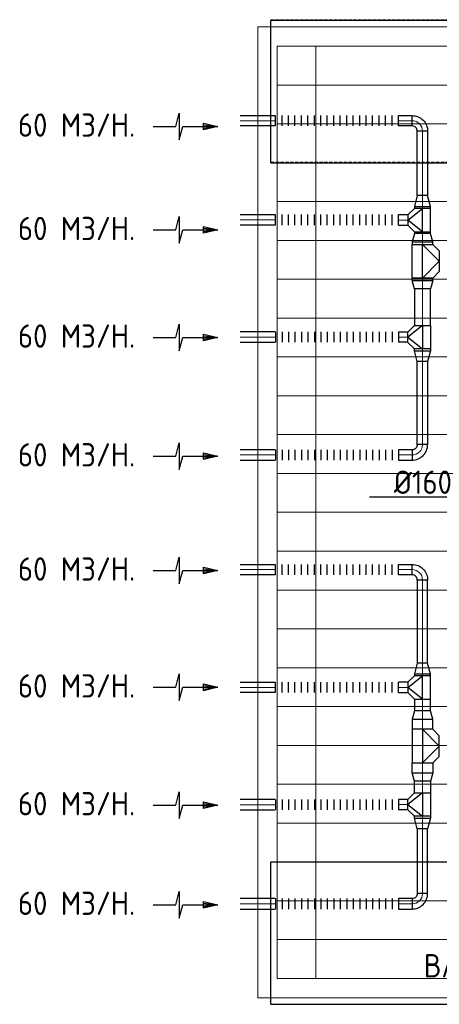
# Model space of a CAD drawing. Header units: millimetres. Extents: x -73257 to 31053, y 5203 to 51987.
# Tile 31 of 58: x -73257 to -70015, y 43319 to 50924. Entities that reach past the tile are written whole.
import ezdxf

# ---------------------------------------------------------------- set-up
doc = ezdxf.new("R2010")
doc.units = ezdxf.units.MM
doc.header["$LTSCALE"] = 50
doc.linetypes.add('DASHED', pattern=[0.75, 0.5, -0.25])
for name, color, linetype in [('4plfd', 254, 'Continuous'), ('BALKEN', 7, 'Continuous'), ('WL570---_RETOUR', 100, 'Continuous'), ('WL570---_TOEVOER', 200, 'Continuous'), ('WM570---_RETOUR', 2, 'Continuous')]:
    doc.layers.add(name, color=color, linetype=linetype)
doc.layers.add('WL570---_BESTAAND-HARTLIJN', color=161, linetype='Continuous', lineweight=0)
doc.styles.add('ISO', font='ISO', dxfattribs={"height": 162})
doc.styles.add('MAATVOERING', font='ISO')

# ---------------------------------------------------------------- blocks, each defined once
blk = doc.blocks.new('Groep-42')
at = {"color": 8, "linetype": 'Continuous', "lineweight": 13}
for p, q in [((-73154.9, 49899.1), (-11882.7, 49899.1)), ((-73154.9, 49599.1), (-11882.7, 49599.1)), ((-73154.9, 49299.1), (-11882.7, 49299.1)), ((-73154.9, 48999.1), (-11882.7, 48999.1)), ((-73154.9, 48699.1), (-11882.7, 48699.1)), ((-73154.9, 48399.1), (-11882.7, 48399.1)), ((-73154.9, 48399.1), (-11882.7, 48399.1)), ((-73154.9, 48099.1), (-11882.7, 48099.1)), ((-73154.9, 47799.1), (-11882.7, 47799.1)), ((-73154.9, 47499.1), (-11882.7, 47499.1)), ((-73154.9, 47199.1), (-11882.7, 47199.1)), ((-73154.9, 46899.1), (-11882.7, 46899.1)), ((-73154.9, 46599.1), (-11882.7, 46599.1)), ((-73154.9, 46299.1), (-11882.7, 46299.1)), ((-73154.9, 45999.1), (-11882.7, 45999.1)), ((-73154.9, 45699.1), (-11882.7, 45699.1)), ((-73154.9, 45399.1), (-11882.7, 45399.1)), ((-73154.9, 45099.1), (-11882.7, 45099.1)), ((-73154.9, 44799.1), (-11882.7, 44799.1)), ((-73154.9, 44499.1), (-11654.9, 44499.1)), ((-73154.9, 44199.1), (-11654.9, 44199.1)), ((-73154.9, 43899.1), (-11654.9, 43899.1)), ((-73154.9, 43599.1), (-11654.9, 43599.1)), ((-73154.9, 43299.1), (-11654.9, 43299.1))]:
    blk.add_line(p, q, dxfattribs=at)
blk = doc.blocks.new('Groep-50')
at = {"color": 8, "linetype": 'Continuous', "lineweight": 13}
for p, q in [((-73304.9, 50349.1), (-4004.9, 50349.1)), ((-73304.9, 50349.1), (-73304.9, 42849.1)), ((-73154.9, 50199.1), (-4154.9, 50199.1)), ((-73154.9, 50199.1), (-73154.9, 42999.1)), ((-72854.9, 50199.1), (-72854.9, 42999.1)), ((-73154.9, 42999.1), (-65704.9, 42999.1)), ((-65704.9, 42849.1), (-73304.9, 42849.1))]:
    blk.add_line(p, q, dxfattribs=at)
at = {"color": 8}
blk.add_blockref('Groep-42', (0, 0), dxfattribs=at)
blk = doc.blocks.new('Block plafond 3e verd')
at = {"layer": '4plfd'}
blk.add_blockref('Groep-50', (73304.912, -19149.14), dxfattribs=at)
blk = doc.blocks.new('AFZPIJL')
for points in [[(0, -10), (0, -6.52), (-2.06, -5.97), (2.06, -5.97), (0, -5.41), (0, 0)], [(-0.26, -2.22), (0, 0)], [(0.26, -2.22), (0, 0)]]:
    blk.add_lwpolyline(points)
blk.add_lwpolyline([(0.52, -2.22), (-0.52, -2.22), (0, 0)], close=True)
blk = doc.blocks.new('FLLINE80')
blk.add_line((0, -40), (0, 40))
blk = doc.blocks.new('OEX8000100000')
at = {"rotation": 180}
for p in [(50, 0), (100, 0), (150, 0), (200, 0), (250, 0), (300, 0), (350, 0), (400, 0), (450, 0), (500, 0), (550, 0), (600, 0), (650, 0), (700, 0), (750, 0), (800, 0), (850, 0), (900, 0), (950, 0), (1000, 0)]:
    blk.add_blockref('FLLINE80', p, dxfattribs=at)
blk = doc.blocks.new('KARO')
for p, q in [((1, 0.5), (0, 0.5)), ((0, -0.5), (1, -0.5))]:
    blk.add_line(p, q)
at = {"invisible_edges": 15}
blk.add_3dface([(0, 0.5), (0, -0.5), (1, -0.5), (1, 0.5)], dxfattribs=at)
at = {"layer": 'WL570---_BESTAAND-HARTLIJN'}
blk.add_line((0, 0), (1, 0), dxfattribs=at)
blk = doc.blocks.new('OBO8000090H')
blk.add_lwpolyline([(40, -80, 0.414214), (-80, 40), (-80, -40, -0.414214), (-40, -80)], format="xyb", close=True)
at = {"invisible_edges": 15}
for points in [[(-73.1, -40.6), (-59.2, 38.2), (-80, 40), (-80, -40)], [(-66.3, -42.4), (-39, 32.8), (-59.2, 38.2), (-73.1, -40.6)], [(-60, -45.4), (-20, 23.9), (-39, 32.8), (-66.3, -42.4)], [(-54.3, -49.4), (-2.9, 11.9), (-20, 23.9), (-60, -45.4)], [(-49.4, -54.3), (11.9, -2.9), (-2.9, 11.9), (-54.3, -49.4)], [(-45.4, -60), (23.9, -20), (11.9, -2.9), (-49.4, -54.3)], [(-42.4, -66.3), (32.8, -39), (23.9, -20), (-45.4, -60)], [(-40.6, -73.1), (38.2, -59.2), (32.8, -39), (-42.4, -66.3)], [(-40, -80), (40, -80), (38.2, -59.2), (-40.6, -73.1)]]:
    blk.add_3dface(points, dxfattribs=at)
at = {"layer": 'WL570---_BESTAAND-HARTLIJN'}
blk.add_arc((-80, -80), 80, 0, 90, dxfattribs=at)
blk = doc.blocks.new('OSV1601250650G')
blk.add_lwpolyline([(0, -80), (65.3, -62.5), (65.3, 62.5), (0, 80)], close=True)
at = {"layer": 'WL570---_BESTAAND-HARTLIJN'}
blk.add_line((0, 0), (65.3, 0), dxfattribs=at)
blk = doc.blocks.new('OSV125800830G')
blk.add_lwpolyline([(0, -62.5), (84, -40), (84, 40), (0, 62.5)], close=True)
at = {"layer": 'WL570---_BESTAAND-HARTLIJN'}
blk.add_line((0, 0), (84, 0), dxfattribs=at)
blk = doc.blocks.new('OTS1251258000H')
at = {"layer": 'WL570---_RETOUR'}
blk.add_line((-90, 0), (90, 0), dxfattribs=at)
blk.add_lwpolyline([(-90, -62.5), (90, -62.5), (90, 62.5), (40, 112.5), (-40, 112.5), (-90, 62.5)], close=True, dxfattribs=at)
blk.add_lwpolyline([(-90, 0), (0, 112.5), (90, 0)], dxfattribs=at)
blk = doc.blocks.new('OTS16016016000H')
at = {"layer": 'WL570---_TOEVOER'}
blk.add_line((-130, 0), (130, 0), dxfattribs=at)
blk.add_lwpolyline([(-130, -80), (130, -80), (130, 80), (80, 130), (-80, 130), (-130, 80)], close=True, dxfattribs=at)
blk.add_lwpolyline([(-130, 0), (0, 130), (130, 0)], dxfattribs=at)

msp = doc.modelspace()

# ---------------------------------------------------------------- linework, layer by layer
at = {"layer": 'BALKEN', "linetype": 'DASHED'}
for p, q in [((-71316.327, 50923.799), (-2228.026, 50923.799)), ((-71316.327, 49823.799), (-2228.026, 49823.799))]:
    msp.add_line(p, q, dxfattribs=at)
at = {"layer": 'BALKEN', "linetype": 'Continuous'}
for p, q in [((-71316.205, 50919.092), (-2228.01, 50919.092)), ((-71316.205, 49819.092), (-71316.205, 50919.092)), ((-71316.205, 49819.092), (-2228.01, 49819.092)), ((-71316.205, 44419.092), (-56742.48, 44419.092)), ((-71316.205, 43319.092), (-71316.205, 44419.092)), ((-71316.205, 43319.092), (-56742.48, 43319.092))]:
    msp.add_line(p, q, dxfattribs=at)
at = {"layer": 'WM570---_RETOUR'}
msp.add_lwpolyline([(-70555.021, 47237.868), (-70243.262, 47237.868), (-69676.588, 47237.868)], dxfattribs=at)

# ---------------------------------------------------------------- block references
at = {"layer": 'WL570---_RETOUR'}
for name, p in [('Block plafond 3e verd', (-71418.596, 19669.012)), ('OEX8000100000', (-71330.591, 48471.905)), ('OEX8000100000', (-71330.591, 47562.025)), ('OEX8000100000', (-71330.591, 44860.203)), ('OEX8000100000', (-71330.591, 44095.137))]:
    msp.add_blockref(name, p, dxfattribs=at)
for name, p, xscale, yscale, zscale, rotation in [('AFZPIJL', (-71726.108, 50098.817), 50, 50, 50, 270), ('KARO', (-71553.918, 50143.047), -270.6940397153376, 80, 80, 180), ('KARO', (-70329.943, 50143.047), -104.6717615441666, 80, 80, 180), ('KARO', (-70145.271, 50063.047), -498.312785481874, 80, 80, 90), ('KARO', (-70145.271, 49466.266), 14.56646699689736, 125, 125, 90), ('AFZPIJL', (-71726.108, 49300.23), 50, 50, 50, 270), ('KARO', (-71553.918, 49377.981), -270.6940397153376, 80, 80, 180), ('KARO', (-70145.271, 49286.266), 14.38825575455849, 125, 125, 270), ('KARO', (-70145.271, 49207.052), 18.61592130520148, 160, 160, 269.9999999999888), ('KARO', (-70145.271, 48909.521), 18.89721792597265, 160, 160, 90), ('KARO', (-70145.271, 48561.603), 283.3969514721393, 125, 125, 90), ('AFZPIJL', (-71726.108, 48469.527), 50, 50, 50, 270), ('KARO', (-70329.943, 48471.905), -72.22950757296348, 80, 80, 180), ('KARO', (-70145.271, 48381.603), -14.56646699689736, 125, 125, 90), ('KARO', (-70145.271, 47641.321), -641.4805336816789, 80, 80, 270), ('AFZPIJL', (-71726.108, 47552.294), 50, 50, 50, 270), ('AFZPIJL', (-71726.108, 46670.063), 50, 50, 50, 270), ('KARO', (-71553.918, 46676.159), -270.6940397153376, 80, 80, 180), ('KARO', (-70329.943, 46676.159), -104.6717615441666, 80, 80, 180), ('KARO', (-70145.271, 46596.863), 641.4805336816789, 80, 80, 270), ('AFZPIJL', (-71726.108, 45767.352), 50, 50, 50, 270), ('KARO', (-70145.271, 45856.581), 14.56646699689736, 125, 125, 90), ('KARO', (-71553.918, 45766.279), -270.6940397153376, 80, 80, 180), ('KARO', (-70145.271, 45676.581), 90.13055144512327, 125, 125, 270), ('KARO', (-70145.271, 45443.216), 77.92349494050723, 160, 160, 89.99999999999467), ('KARO', (-70145.271, 45185.283), -77.92349494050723, 160, 160, 90.00000000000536), ('KARO', (-70145.271, 44951.918), -90.13055144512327, 125, 125, 270), ('AFZPIJL', (-71726.108, 44857.643), 50, 50, 50, 270), ('KARO', (-70329.943, 44862.22), -72.22950757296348, 80, 80, 180), ('KARO', (-70145.271, 44771.918), -14.56646699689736, 125, 125, 90), ('KARO', (-70145.271, 44175.137), 498.312785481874, 80, 80, 90), ('AFZPIJL', (-71726.108, 44088.332), 50, 50, 50, 270)]:
    msp.add_blockref(name, p, dxfattribs=dict(at, xscale=xscale, yscale=yscale, zscale=zscale, rotation=rotation))
at = {"layer": 'WL570---_RETOUR', "xscale": -1}
for name, p, rotation in [('OEX8000100000', (-71330.591, 50143.047), 180), ('OBO8000090H', (-70145.271, 50143.047), 270), ('OEX8000100000', (-71330.591, 49377.981), 180), ('OTS16016016000H', (-70145.271, 49058.367), 270), ('OSV1601250650G', (-70145.271, 48909.521), 90), ('OTS1251258000H', (-70145.271, 48471.603), 90), ('OSV125800830G', (-70145.271, 48367.036), 90), ('OEX8000100000', (-71330.591, 46676.159), 180), ('OBO8000090H', (-70145.271, 46676.159), 270), ('OEX8000100000', (-71330.591, 45766.279), 180), ('OSV1601250650G', (-70145.271, 45107.36), 90), ('OTS1251258000H', (-70145.271, 44861.918), 90), ('OSV125800830G', (-70145.271, 44757.352), 90)]:
    msp.add_blockref(name, p, dxfattribs=dict(at, rotation=rotation))
at = {"layer": 'WL570---_RETOUR'}
for name, p, rotation in [('OSV125800830G', (-70145.271, 49480.832), 90), ('OTS1251258000H', (-70145.271, 49376.266), 90), ('OSV1601250650G', (-70145.271, 49207.052), 90), ('OBO8000090H', (-70145.271, 47562.025), 270), ('OSV125800830G', (-70145.271, 45871.148), 90), ('OTS1251258000H', (-70145.271, 45766.581), 90), ('OSV1601250650G', (-70145.271, 45521.14), 90), ('OTS16016016000H', (-70145.271, 45313.216), 270), ('OBO8000090H', (-70145.271, 44095.137), 270)]:
    msp.add_blockref(name, p, dxfattribs=dict(at, rotation=rotation))
at = {"layer": 'WL570---_RETOUR', "yscale": 80, "zscale": 80}
for p, xscale in [((-70329.943, 49375.964), 72.22950757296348), ((-71553.918, 48471.905), 270.6940397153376), ((-71553.918, 47562.025), 270.6940397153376), ((-70329.943, 47562.025), 104.6717615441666), ((-70329.943, 45766.279), 72.22950757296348), ((-71553.918, 44860.203), 270.6940397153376), ((-71553.918, 44095.137), 270.6940397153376), ((-70329.943, 44095.137), 104.6717615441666)]:
    msp.add_blockref('KARO', p, dxfattribs=dict(at, xscale=xscale))

# ---------------------------------------------------------------- texts
at = {"layer": 'BALKEN', "linetype": 'Continuous', "style": 'ISO'}
msp.add_text('BALK 1100x320', height=180, dxfattribs=at).set_placement((-70135.517, 43526.982))
at = {"layer": 'WM570---_RETOUR', "style": 'MAATVOERING'}
for s, p in [('60 M3/H.', (-73271.044, 50019.611)), ('60 M3/H.', (-73271.044, 49221.024)), ('60 M3/H.', (-73271.044, 48390.322)), ('60 M3/H.', (-73271.044, 47473.089)), ('%%c160', (-70366.457, 47261.215)), ('60 M3/H.', (-73271.044, 46590.857)), ('60 M3/H.', (-73271.044, 45688.146)), ('60 M3/H.', (-73271.044, 44778.437)), ('60 M3/H.', (-73271.044, 44009.126))]:
    msp.add_text(s, height=180, dxfattribs=at).set_placement(p)

doc.saveas('drawing.dxf')
